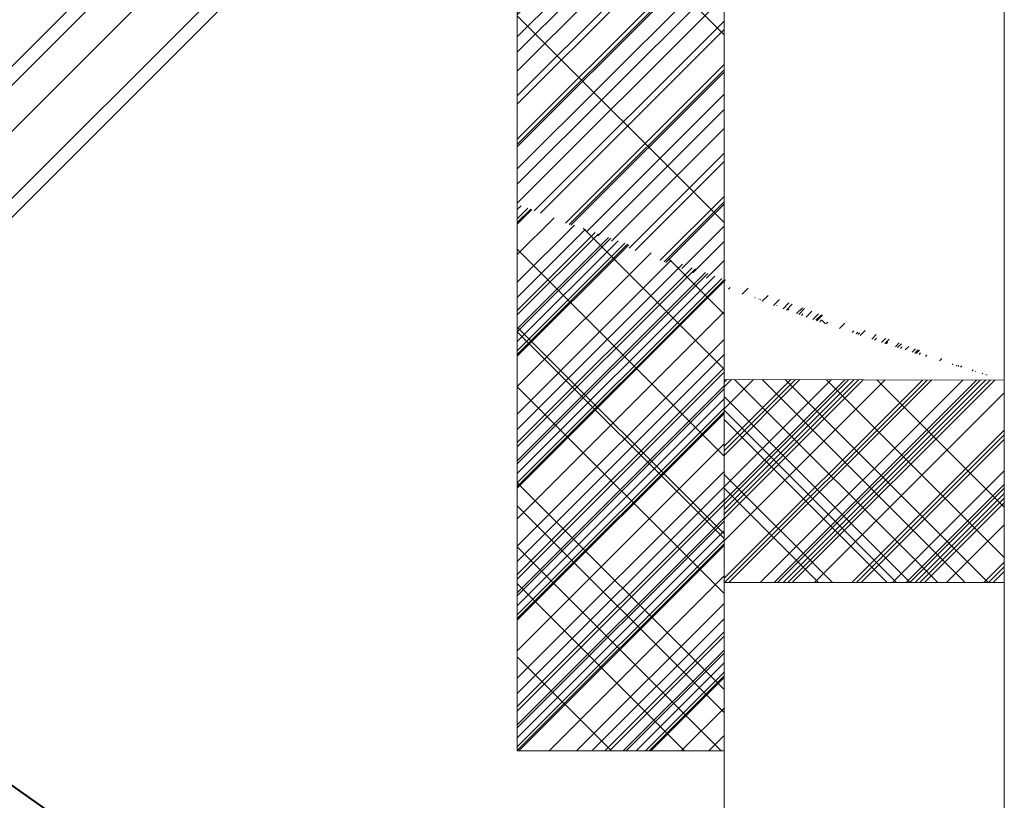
# Model space of a CAD drawing. Header units: inches. Extents: x 3071 to 4270, y -1110 to -364.
# Tile 5 of 12: x 3288 to 3299, y -862 to -853. Entities that reach past the tile are written whole.
import ezdxf

# ---------------------------------------------------------------- set-up
doc = ezdxf.new("R2010")
doc.units = ezdxf.units.IN
doc.header["$LTSCALE"] = 0.4
doc.header["$MEASUREMENT"] = 0
doc.linetypes.add('DGN Style 2', pattern=[23.623001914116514, 14.17380114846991, -9.449200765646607])
for name, color, linetype, lineweight in [('E-ANNO-TEXT', 7, 'Continuous', 0), ('E-LTNG-COND', 212, 'Continuous', 40), ('S-REIN-RBAR', 5, 'Continuous', 13), ('S-WALL-LOAD', 3, 'Continuous', 13)]:
    doc.layers.add(name, color=color, linetype=linetype, lineweight=lineweight)

msp = doc.modelspace()

# ---------------------------------------------------------------- hatches: boundary and pattern name
at = {"layer": 'E-ANNO-TEXT'}
h = msp.add_hatch(dxfattribs=at)
h.set_pattern_fill('CROSSHATCH', color=6, style=0, pattern_type=2)
h.set_pattern_definition([(45, (3294.944446, -850.719076), (-0.7071067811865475, 0.7071067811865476), []), (315, (3294.944446, -850.719076), (8.48528137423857, 8.485281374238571), [])])
edge = h.paths.add_edge_path()
edge.add_line((3295.769834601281, -856.2071816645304), (3295.769834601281, -849.6778748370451))
edge.add_line((3295.769834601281, -849.6778748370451), (3295.769834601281, -847.9117599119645))
edge.add_line((3295.769834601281, -847.9117599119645), (3295.769834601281, -845.2871168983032))
edge.add_line((3295.769834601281, -845.2871168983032), (3293.555092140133, -845.2871168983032))
edge.add_line((3293.555092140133, -845.2871168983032), (3293.555092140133, -855.3148035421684))
edge.add_ellipse((3313.110824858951, -825.8374447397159), major_axis=(-40.19242740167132, -2.842033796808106), ratio=0.8237024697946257, start_angle=57.60632268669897, end_angle=61.15338645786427)
h = msp.add_hatch(dxfattribs=at)
h.set_pattern_fill('CROSSHATCH', color=6, style=0, pattern_type=2)
h.set_pattern_definition([(45, (3295.14063, -858.2250650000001), (-0.7071067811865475, 0.7071067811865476), []), (315, (3295.14063, -858.2250650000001), (8.48528137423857, 8.485281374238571), [])])
edge = h.paths.add_edge_path()
edge.add_ellipse((3313.110824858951, -825.8374447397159), major_axis=(-40.19242740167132, -2.842033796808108), ratio=0.8237024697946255, start_angle=57.60632268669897, end_angle=61.15338645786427)
edge.add_line((3295.769834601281, -856.2071816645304), (3295.769834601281, -849.6778748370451))
edge.add_line((3295.769834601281, -849.6778748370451), (3295.769834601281, -847.9117599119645))
edge.add_line((3295.769834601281, -847.9117599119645), (3295.769834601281, -845.2871168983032))
edge.add_line((3295.769834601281, -845.2871168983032), (3293.555092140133, -845.2871168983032))
edge.add_line((3293.555092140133, -845.2871168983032), (3293.555092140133, -855.3148035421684))
h = msp.add_hatch(dxfattribs=at)
h.set_pattern_fill('CROSSHATCH', color=6, style=0, pattern_type=2)
h.set_pattern_definition([(45, (3294.159708, -848.413315), (-0.7071067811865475, 0.7071067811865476), []), (315, (3294.159708, -848.413315), (8.48528137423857, 8.485281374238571), [])])
edge = h.paths.add_edge_path()
edge.add_ellipse((3313.110824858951, -825.8374447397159), major_axis=(-40.19242740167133, -2.842033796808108), ratio=0.8237024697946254, start_angle=57.60632268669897, end_angle=61.15338645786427)
edge.add_line((3295.769834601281, -856.2071816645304), (3295.769834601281, -849.6778748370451))
edge.add_line((3295.769834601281, -849.6778748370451), (3295.769834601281, -847.9117599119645))
edge.add_line((3295.769834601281, -847.9117599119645), (3295.769834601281, -845.2871168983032))
edge.add_line((3295.769834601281, -845.2871168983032), (3293.555092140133, -845.2871168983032))
edge.add_line((3293.555092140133, -845.2871168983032), (3293.555092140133, -855.3148035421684))
h = msp.add_hatch(dxfattribs=at)
h.set_pattern_fill('CROSSHATCH', color=6, style=0, pattern_type=2)
h.set_pattern_definition([(45, (3294.355893, -847.43214), (-0.7071067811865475, 0.7071067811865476), []), (315, (3294.355893, -847.43214), (8.48528137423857, 8.485281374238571), [])])
edge = h.paths.add_edge_path()
edge.add_ellipse((3313.110824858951, -825.8374447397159), major_axis=(-40.19242740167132, -2.842033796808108), ratio=0.8237024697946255, start_angle=57.6063226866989, end_angle=61.15338645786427)
edge.add_line((3295.769834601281, -856.2071816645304), (3295.769834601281, -849.6778748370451))
edge.add_line((3295.769834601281, -849.6778748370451), (3295.769834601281, -847.9117599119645))
edge.add_line((3295.769834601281, -847.9117599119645), (3295.769834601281, -845.2871168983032))
edge.add_line((3295.769834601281, -845.2871168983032), (3293.555092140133, -845.2871168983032))
edge.add_line((3293.555092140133, -845.2871168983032), (3293.555092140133, -855.3148035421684))
h = msp.add_hatch(dxfattribs=at)
h.set_pattern_fill('CROSSHATCH', color=6, style=0, pattern_type=2)
h.set_pattern_definition([(45, (3294.601123, -846.500024), (-0.7071067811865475, 0.7071067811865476), []), (315, (3294.601123, -846.500024), (8.48528137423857, 8.485281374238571), [])])
edge = h.paths.add_edge_path()
edge.add_ellipse((3313.110824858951, -825.8374447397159), major_axis=(-40.19242740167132, -2.842033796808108), ratio=0.8237024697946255, start_angle=57.60632268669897, end_angle=61.15338645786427)
edge.add_line((3295.769834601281, -856.2071816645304), (3295.769834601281, -849.6778748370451))
edge.add_line((3295.769834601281, -849.6778748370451), (3295.769834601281, -847.9117599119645))
edge.add_line((3295.769834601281, -847.9117599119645), (3295.769834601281, -845.2871168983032))
edge.add_line((3295.769834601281, -845.2871168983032), (3293.555092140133, -845.2871168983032))
edge.add_line((3293.555092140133, -845.2871168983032), (3293.555092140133, -855.3148035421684))
h = msp.add_hatch(dxfattribs=at)
h.set_pattern_fill('CROSSHATCH', color=6, style=0, pattern_type=2)
h.set_pattern_definition([(45, (3294.552077, -852.2889560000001), (-0.7071067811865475, 0.7071067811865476), []), (315, (3294.552077, -852.2889560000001), (8.48528137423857, 8.485281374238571), [])])
edge = h.paths.add_edge_path()
edge.add_ellipse((3313.110824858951, -825.8374447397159), major_axis=(-40.19242740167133, -2.842033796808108), ratio=0.8237024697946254, start_angle=57.60632268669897, end_angle=61.15338645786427)
edge.add_line((3295.769834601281, -856.2071816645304), (3295.769834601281, -849.6778748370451))
edge.add_line((3295.769834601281, -849.6778748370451), (3295.769834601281, -847.9117599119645))
edge.add_line((3295.769834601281, -847.9117599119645), (3295.769834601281, -845.2871168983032))
edge.add_line((3295.769834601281, -845.2871168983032), (3293.555092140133, -845.2871168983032))
edge.add_line((3293.555092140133, -845.2871168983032), (3293.555092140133, -855.3148035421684))
h = msp.add_hatch(dxfattribs=at)
h.set_pattern_fill('CROSSHATCH', color=6, style=0, pattern_type=2)
h.set_pattern_definition([(45, (3294.453985, -854.202247), (-0.7071067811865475, 0.7071067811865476), []), (315, (3294.453985, -854.202247), (8.48528137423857, 8.485281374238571), [])])
edge = h.paths.add_edge_path()
edge.add_line((3295.769834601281, -856.2071816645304), (3295.769834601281, -849.6778748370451))
edge.add_line((3295.769834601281, -849.6778748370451), (3295.769834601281, -847.9117599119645))
edge.add_line((3295.769834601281, -847.9117599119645), (3295.769834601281, -845.2871168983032))
edge.add_line((3295.769834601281, -845.2871168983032), (3293.555092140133, -845.2871168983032))
edge.add_line((3293.555092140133, -845.2871168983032), (3293.555092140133, -855.3148035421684))
edge.add_ellipse((3313.110824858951, -825.8374447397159), major_axis=(-40.19242740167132, -2.842033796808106), ratio=0.8237024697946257, start_angle=57.6063226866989, end_angle=61.15338645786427)
h = msp.add_hatch(dxfattribs=at)
h.set_pattern_fill('CROSSHATCH', color=6, style=0, pattern_type=2)
h.set_pattern_definition([(45, (3294.306847, -857.734477), (-0.7071067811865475, 0.7071067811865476), []), (315, (3294.306847, -857.734477), (8.48528137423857, 8.485281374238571), [])])
edge = h.paths.add_edge_path()
edge.add_ellipse((3313.110824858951, -825.8374447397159), major_axis=(-40.19242740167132, -2.842033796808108), ratio=0.8237024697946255, start_angle=57.6063226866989, end_angle=61.15338645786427)
edge.add_line((3295.769834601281, -856.2071816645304), (3295.769834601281, -849.6778748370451))
edge.add_line((3295.769834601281, -849.6778748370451), (3295.769834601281, -847.9117599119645))
edge.add_line((3295.769834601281, -847.9117599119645), (3295.769834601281, -845.2871168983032))
edge.add_line((3295.769834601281, -845.2871168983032), (3293.555092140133, -845.2871168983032))
edge.add_line((3293.555092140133, -845.2871168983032), (3293.555092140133, -855.3148035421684))
h = msp.add_hatch(dxfattribs=at)
h.set_pattern_fill('CROSSHATCH', color=6, style=0, pattern_type=2)
h.set_pattern_definition([(45, (3284.598396, -853.2871960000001), (-0.7071067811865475, 0.7071067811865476), []), (315, (3284.598396, -853.2871960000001), (8.48528137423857, 8.485281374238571), [])])
edge = h.paths.add_edge_path()
edge.add_line((3293.555092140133, -849.610633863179), (3293.555092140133, -847.928619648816))
edge.add_arc((3296.925256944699, -866.4097105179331), 18.78586517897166, 100.3347532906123, 142.5396295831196)
edge.add_ellipse((3310.769834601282, -845.7014057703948), major_axis=(31.28849486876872, 0.9566839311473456), ratio=0.7167050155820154, start_angle=201.9861852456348, end_angle=205.8782180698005)
edge.add_arc((3296.701251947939, -866.3409978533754), 17.02361303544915, 100.65014382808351, 144.0616840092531, ccw=False)
h = msp.add_hatch(dxfattribs=at)
h.set_pattern_fill('CROSSHATCH', color=6, style=0, pattern_type=2)
h.set_pattern_definition([(45, (3284.990765, -852.74755), (-0.7071067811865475, 0.7071067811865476), []), (315, (3284.990765, -852.74755), (8.48528137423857, 8.485281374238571), [])])
edge = h.paths.add_edge_path()
edge.add_arc((3296.925256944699, -866.4097105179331), 18.78586517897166, 100.3347532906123, 142.5396295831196)
edge.add_ellipse((3310.769834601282, -845.7014057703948), major_axis=(31.28849486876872, 0.9566839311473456), ratio=0.7167050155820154, start_angle=201.986185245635, end_angle=205.8782180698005)
edge.add_arc((3296.701251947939, -866.3409978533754), 17.02361303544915, 100.65014382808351, 144.0616840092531, ccw=False)
edge.add_line((3293.555092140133, -849.610633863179), (3293.555092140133, -847.928619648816))
h = msp.add_hatch(dxfattribs=at)
h.set_pattern_fill('CROSSHATCH', color=6, style=0, pattern_type=2)
h.set_pattern_definition([(45, (3283.617474, -854.464606), (-0.7071067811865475, 0.7071067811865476), []), (315, (3283.617474, -854.464606), (8.48528137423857, 8.485281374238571), [])])
edge = h.paths.add_edge_path()
edge.add_line((3293.555092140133, -849.610633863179), (3293.555092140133, -847.928619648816))
edge.add_arc((3296.925256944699, -866.4097105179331), 18.78586517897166, 100.3347532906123, 142.5396295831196)
edge.add_ellipse((3310.769834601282, -845.7014057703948), major_axis=(31.28849486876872, 0.9566839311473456), ratio=0.7167050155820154, start_angle=201.9861852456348, end_angle=205.8782180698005)
edge.add_arc((3296.701251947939, -866.3409978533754), 17.02361303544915, 100.65014382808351, 144.0616840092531, ccw=False)
h = msp.add_hatch(dxfattribs=at)
h.set_pattern_fill('CROSSHATCH', color=6, style=0, pattern_type=2)
h.set_pattern_definition([(45, (3283.274152, -854.758959), (-0.7071067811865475, 0.7071067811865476), []), (315, (3283.274152, -854.758959), (8.48528137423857, 8.485281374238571), [])])
edge = h.paths.add_edge_path()
edge.add_line((3293.555092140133, -849.610633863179), (3293.555092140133, -847.928619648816))
edge.add_arc((3296.925256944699, -866.4097105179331), 18.78586517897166, 100.3347532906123, 142.5396295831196)
edge.add_ellipse((3310.769834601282, -845.7014057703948), major_axis=(31.28849486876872, 0.9566839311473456), ratio=0.7167050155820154, start_angle=201.9861852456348, end_angle=205.8782180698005)
edge.add_arc((3296.701251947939, -866.3409978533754), 17.02361303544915, 100.65014382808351, 144.0616840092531, ccw=False)
h = msp.add_hatch(dxfattribs=at)
h.set_pattern_fill('CROSSHATCH', color=6, style=0, pattern_type=2)
h.set_pattern_definition([(45, (3285.43218, -852.600374), (-0.7071067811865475, 0.7071067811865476), []), (315, (3285.43218, -852.600374), (8.48528137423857, 8.485281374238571), [])])
edge = h.paths.add_edge_path()
edge.add_line((3293.555092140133, -849.610633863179), (3293.555092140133, -847.928619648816))
edge.add_arc((3296.925256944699, -866.4097105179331), 18.78586517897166, 100.3347532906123, 142.5396295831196)
edge.add_ellipse((3310.769834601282, -845.7014057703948), major_axis=(31.28849486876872, 0.9566839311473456), ratio=0.7167050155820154, start_angle=201.9861852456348, end_angle=205.8782180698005)
edge.add_arc((3296.701251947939, -866.3409978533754), 17.02361303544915, 100.65014382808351, 144.0616840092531, ccw=False)
h = msp.add_hatch(dxfattribs=at)
h.set_pattern_fill('CROSSHATCH', color=6, style=0, pattern_type=2)
h.set_pattern_definition([(45, (3286.56024, -852.0607279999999), (-0.7071067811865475, 0.7071067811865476), []), (315, (3286.56024, -852.0607279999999), (8.48528137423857, 8.485281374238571), [])])
edge = h.paths.add_edge_path()
edge.add_line((3293.555092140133, -849.610633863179), (3293.555092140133, -847.928619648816))
edge.add_arc((3296.925256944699, -866.4097105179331), 18.78586517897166, 100.3347532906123, 142.5396295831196)
edge.add_ellipse((3310.769834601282, -845.7014057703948), major_axis=(31.28849486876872, 0.9566839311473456), ratio=0.7167050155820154, start_angle=201.9861852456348, end_angle=205.8782180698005)
edge.add_arc((3296.701251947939, -866.3409978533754), 17.02361303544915, 100.65014382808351, 144.0616840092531, ccw=False)
h = msp.add_hatch(dxfattribs=at)
h.set_pattern_fill('CROSSHATCH', color=6, style=0, pattern_type=2)
h.set_pattern_definition([(45, (3286.952609, -851.668258), (-0.7071067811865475, 0.7071067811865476), []), (315, (3286.952609, -851.668258), (8.48528137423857, 8.485281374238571), [])])
edge = h.paths.add_edge_path()
edge.add_line((3293.555092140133, -849.610633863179), (3293.555092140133, -847.928619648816))
edge.add_arc((3296.925256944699, -866.4097105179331), 18.78586517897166, 100.3347532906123, 142.5396295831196)
edge.add_ellipse((3310.769834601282, -845.7014057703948), major_axis=(31.28849486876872, 0.9566839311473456), ratio=0.7167050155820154, start_angle=201.9861852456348, end_angle=205.8782180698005)
edge.add_arc((3296.701251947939, -866.3409978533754), 17.02361303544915, 100.65014382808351, 144.0616840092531, ccw=False)
h = msp.add_hatch(dxfattribs=at)
h.set_pattern_fill('CROSSHATCH', color=6, style=0, pattern_type=2)
h.set_pattern_definition([(45, (3289.552052, -850.294613), (-0.7071067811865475, 0.7071067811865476), []), (315, (3289.552052, -850.294613), (8.48528137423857, 8.485281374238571), [])])
edge = h.paths.add_edge_path()
edge.add_ellipse((3310.769834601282, -845.7014057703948), major_axis=(31.28849486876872, 0.9566839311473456), ratio=0.7167050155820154, start_angle=201.9861852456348, end_angle=205.8782180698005)
edge.add_arc((3296.701251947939, -866.3409978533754), 17.02361303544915, 100.65014382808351, 144.0616840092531, ccw=False)
edge.add_line((3293.555092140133, -849.610633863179), (3293.555092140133, -847.928619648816))
edge.add_arc((3296.925256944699, -866.4097105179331), 18.78586517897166, 100.3347532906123, 142.5396295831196)
h = msp.add_hatch(dxfattribs=at)
h.set_pattern_fill('CROSSHATCH', color=6, style=0, pattern_type=2)
h.set_pattern_definition([(45, (3292.053403, -849.705908), (-0.7071067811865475, 0.7071067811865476), []), (315, (3292.053403, -849.705908), (8.48528137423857, 8.485281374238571), [])])
edge = h.paths.add_edge_path()
edge.add_line((3293.555092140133, -849.610633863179), (3293.555092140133, -847.928619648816))
edge.add_arc((3296.925256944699, -866.4097105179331), 18.78586517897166, 100.3347532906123, 142.5396295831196)
edge.add_ellipse((3310.769834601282, -845.7014057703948), major_axis=(31.28849486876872, 0.9566839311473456), ratio=0.7167050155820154, start_angle=201.9861852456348, end_angle=205.8782180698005)
edge.add_arc((3296.701251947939, -866.3409978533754), 17.02361303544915, 100.65014382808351, 144.0616840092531, ccw=False)
h = msp.add_hatch(dxfattribs=at)
h.set_pattern_fill('CROSSHATCH', color=6, style=0, pattern_type=2)
h.set_pattern_definition([(45, (3290.631066, -849.2153199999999), (-0.7071067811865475, 0.7071067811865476), []), (315, (3290.631066, -849.2153199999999), (8.48528137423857, 8.485281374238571), [])])
edge = h.paths.add_edge_path()
edge.add_line((3293.555092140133, -849.610633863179), (3293.555092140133, -847.928619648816))
edge.add_arc((3296.925256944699, -866.4097105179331), 18.78586517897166, 100.3347532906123, 142.5396295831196)
edge.add_ellipse((3310.769834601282, -845.7014057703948), major_axis=(31.28849486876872, 0.9566839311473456), ratio=0.7167050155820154, start_angle=201.9861852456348, end_angle=205.8782180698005)
edge.add_arc((3296.701251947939, -866.3409978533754), 17.02361303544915, 100.65014382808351, 144.0616840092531, ccw=False)
h = msp.add_hatch(dxfattribs=at)
h.set_pattern_fill('CROSSHATCH', color=6, style=0, pattern_type=2)
h.set_pattern_definition([(45, (3289.503006, -849.853084), (-0.7071067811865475, 0.7071067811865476), []), (315, (3289.503006, -849.853084), (8.48528137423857, 8.485281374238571), [])])
edge = h.paths.add_edge_path()
edge.add_arc((3296.925256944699, -866.4097105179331), 18.78586517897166, 100.3347532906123, 142.5396295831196)
edge.add_ellipse((3310.769834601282, -845.7014057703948), major_axis=(31.28849486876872, 0.9566839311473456), ratio=0.7167050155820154, start_angle=201.9861852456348, end_angle=205.8782180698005)
edge.add_arc((3296.701251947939, -866.3409978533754), 17.02361303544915, 100.65014382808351, 144.0616840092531, ccw=False)
edge.add_line((3293.555092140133, -849.610633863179), (3293.555092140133, -847.928619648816))
h = msp.add_hatch(dxfattribs=at)
h.set_pattern_fill('CROSSHATCH', color=6, style=0, pattern_type=2)
h.set_pattern_definition([(45, (3287.44307, -850.8833179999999), (-0.7071067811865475, 0.7071067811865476), []), (315, (3287.44307, -850.8833179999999), (8.48528137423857, 8.485281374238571), [])])
edge = h.paths.add_edge_path()
edge.add_line((3293.555092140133, -849.610633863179), (3293.555092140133, -847.928619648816))
edge.add_arc((3296.925256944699, -866.4097105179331), 18.78586517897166, 100.3347532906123, 142.5396295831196)
edge.add_ellipse((3310.769834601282, -845.7014057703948), major_axis=(31.28849486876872, 0.9566839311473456), ratio=0.7167050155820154, start_angle=201.9861852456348, end_angle=205.8782180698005)
edge.add_arc((3296.701251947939, -866.3409978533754), 17.02361303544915, 100.65014382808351, 144.0616840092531, ccw=False)
h = msp.add_hatch(dxfattribs=at)
h.set_pattern_fill('CROSSHATCH', color=6, style=0, pattern_type=2)
h.set_pattern_definition([(45, (3282.195138, -875.314574), (-0.7071067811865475, 0.7071067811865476), []), (315, (3282.195138, -875.314574), (8.48528137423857, 8.485281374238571), [])])
edge = h.paths.add_edge_path()
edge.add_line((3293.555092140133, -849.610633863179), (3293.555092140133, -847.928619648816))
edge.add_arc((3296.925256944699, -866.4097105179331), 18.78586517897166, 100.3347532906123, 142.5396295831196)
edge.add_ellipse((3310.769834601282, -845.7014057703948), major_axis=(31.28849486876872, 0.9566839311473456), ratio=0.7167050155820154, start_angle=201.9861852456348, end_angle=205.8782180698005)
edge.add_arc((3296.701251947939, -866.3409978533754), 17.02361303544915, 100.65014382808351, 144.0616840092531, ccw=False)
h = msp.add_hatch(dxfattribs=at)
h.set_pattern_fill('CROSSHATCH', color=6, style=0, pattern_type=2)
h.set_pattern_definition([(45, (3295.042538, -858.1269470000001), (-0.7071067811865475, 0.7071067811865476), []), (315, (3295.042538, -858.1269470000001), (8.48528137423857, 8.485281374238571), [])])
edge = h.paths.add_edge_path()
edge.add_ellipse((3313.110824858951, -825.8374447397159), major_axis=(-40.19242740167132, -2.842033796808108), ratio=0.8237024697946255, start_angle=57.60632268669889, end_angle=61.153386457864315, ccw=False)
edge.add_line((3293.555092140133, -855.3148035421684), (3293.555092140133, -861.1698865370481))
edge.add_line((3293.555092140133, -861.1698865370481), (3295.769834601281, -861.1698865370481))
edge.add_line((3295.769834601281, -861.1698865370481), (3295.769834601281, -859.3669775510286))
edge.add_line((3295.769834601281, -859.3669775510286), (3295.769834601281, -857.1908716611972))
edge.add_line((3295.769834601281, -857.1908716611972), (3295.769834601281, -856.2071816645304))
h = msp.add_hatch(dxfattribs=at)
h.set_pattern_fill('CROSSHATCH', color=6, style=0, pattern_type=2)
h.set_pattern_definition([(45, (3297.396751, -858.1269470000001), (-0.7071067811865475, 0.7071067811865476), []), (315, (3297.396751, -858.1269470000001), (8.48528137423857, 8.485281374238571), [])])
edge = h.paths.add_edge_path()
edge.add_line((3293.555092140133, -855.3148035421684), (3293.555092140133, -861.1698865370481))
edge.add_line((3293.555092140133, -861.1698865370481), (3295.769834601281, -861.1698865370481))
edge.add_line((3295.769834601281, -861.1698865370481), (3295.769834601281, -859.3669775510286))
edge.add_line((3295.769834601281, -859.3669775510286), (3295.769834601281, -857.1908716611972))
edge.add_line((3295.769834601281, -857.1908716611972), (3295.769834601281, -856.2071816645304))
edge.add_ellipse((3313.110824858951, -825.8374447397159), major_axis=(-40.19242740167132, -2.842033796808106), ratio=0.8237024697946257, start_angle=57.60632268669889, end_angle=61.153386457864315, ccw=False)
h = msp.add_hatch(dxfattribs=at)
h.set_pattern_fill('CROSSHATCH', color=6, style=0, pattern_type=2)
h.set_pattern_definition([(45, (3294.2578, -859.0100050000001), (-0.7071067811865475, 0.7071067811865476), []), (315, (3294.2578, -859.0100050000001), (8.48528137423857, 8.485281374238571), [])])
edge = h.paths.add_edge_path()
edge.add_ellipse((3313.110824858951, -825.8374447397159), major_axis=(-40.19242740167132, -2.842033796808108), ratio=0.8237024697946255, start_angle=57.60632268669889, end_angle=61.153386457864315, ccw=False)
edge.add_line((3293.555092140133, -855.3148035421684), (3293.555092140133, -861.1698865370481))
edge.add_line((3293.555092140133, -861.1698865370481), (3295.769834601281, -861.1698865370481))
edge.add_line((3295.769834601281, -861.1698865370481), (3295.769834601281, -859.3669775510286))
edge.add_line((3295.769834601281, -859.3669775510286), (3295.769834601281, -857.1908716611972))
edge.add_line((3295.769834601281, -857.1908716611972), (3295.769834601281, -856.2071816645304))
h = msp.add_hatch(dxfattribs=at)
h.set_pattern_fill('CROSSHATCH', color=6, style=0, pattern_type=2)
h.set_pattern_definition([(45, (3294.699215, -857.832595), (-0.7071067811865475, 0.7071067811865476), []), (315, (3294.699215, -857.832595), (8.48528137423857, 8.485281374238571), [])])
edge = h.paths.add_edge_path()
edge.add_line((3293.555092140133, -855.3148035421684), (3293.555092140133, -861.1698865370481))
edge.add_line((3293.555092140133, -861.1698865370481), (3295.769834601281, -861.1698865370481))
edge.add_line((3295.769834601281, -861.1698865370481), (3295.769834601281, -859.3669775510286))
edge.add_line((3295.769834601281, -859.3669775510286), (3295.769834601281, -857.1908716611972))
edge.add_line((3295.769834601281, -857.1908716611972), (3295.769834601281, -856.2071816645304))
edge.add_ellipse((3313.110824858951, -825.8374447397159), major_axis=(-40.19242740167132, -2.842033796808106), ratio=0.8237024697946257, start_angle=57.60632268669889, end_angle=61.153386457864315, ccw=False)
h = msp.add_hatch(dxfattribs=at)
h.set_pattern_fill('CROSSHATCH', color=6, style=0, pattern_type=2)
h.set_pattern_definition([(45, (3294.2578, -857.9797710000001), (-0.7071067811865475, 0.7071067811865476), []), (315, (3294.2578, -857.9797710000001), (8.48528137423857, 8.485281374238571), [])])
edge = h.paths.add_edge_path()
edge.add_ellipse((3313.110824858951, -825.8374447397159), major_axis=(-40.19242740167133, -2.842033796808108), ratio=0.8237024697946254, start_angle=57.60632268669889, end_angle=61.153386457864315, ccw=False)
edge.add_line((3293.555092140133, -855.3148035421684), (3293.555092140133, -861.1698865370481))
edge.add_line((3293.555092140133, -861.1698865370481), (3295.769834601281, -861.1698865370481))
edge.add_line((3295.769834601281, -861.1698865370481), (3295.769834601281, -859.3669775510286))
edge.add_line((3295.769834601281, -859.3669775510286), (3295.769834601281, -857.1908716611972))
edge.add_line((3295.769834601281, -857.1908716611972), (3295.769834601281, -856.2071816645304))
h = msp.add_hatch(dxfattribs=at)
h.set_pattern_fill('CROSSHATCH', color=6, style=0, pattern_type=2)
h.set_pattern_definition([(45, (3295.287769, -856.606126), (-0.7071067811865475, 0.7071067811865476), []), (315, (3295.287769, -856.606126), (8.48528137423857, 8.485281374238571), [])])
edge = h.paths.add_edge_path()
edge.add_ellipse((3313.110824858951, -825.8374447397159), major_axis=(-40.19242740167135, -2.842033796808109), ratio=0.8237024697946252, start_angle=57.60632268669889, end_angle=61.153386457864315, ccw=False)
edge.add_line((3293.555092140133, -855.3148035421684), (3293.555092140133, -861.1698865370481))
edge.add_line((3293.555092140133, -861.1698865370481), (3295.769834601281, -861.1698865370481))
edge.add_line((3295.769834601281, -861.1698865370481), (3295.769834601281, -859.3669775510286))
edge.add_line((3295.769834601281, -859.3669775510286), (3295.769834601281, -857.1908716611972))
edge.add_line((3295.769834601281, -857.1908716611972), (3295.769834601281, -856.2071816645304))
h = msp.add_hatch(dxfattribs=at)
h.set_pattern_fill('CROSSHATCH', color=6, style=0, pattern_type=2)
h.set_pattern_definition([(45, (3294.699215, -856.949537), (-0.7071067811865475, 0.7071067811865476), []), (315, (3294.699215, -856.949537), (8.48528137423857, 8.485281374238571), [])])
edge = h.paths.add_edge_path()
edge.add_line((3293.555092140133, -855.3148035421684), (3293.555092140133, -861.1698865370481))
edge.add_line((3293.555092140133, -861.1698865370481), (3295.769834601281, -861.1698865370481))
edge.add_line((3295.769834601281, -861.1698865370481), (3295.769834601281, -859.3669775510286))
edge.add_line((3295.769834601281, -859.3669775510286), (3295.769834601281, -857.1908716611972))
edge.add_line((3295.769834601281, -857.1908716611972), (3295.769834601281, -856.2071816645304))
edge.add_ellipse((3313.110824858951, -825.8374447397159), major_axis=(-40.19242740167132, -2.842033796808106), ratio=0.8237024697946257, start_angle=57.60632268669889, end_angle=61.153386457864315, ccw=False)
h = msp.add_hatch(dxfattribs=at)
h.set_pattern_fill('CROSSHATCH', color=6, style=0, pattern_type=2)
h.set_pattern_definition([(45, (3294.208754, -860.040238), (-0.7071067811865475, 0.7071067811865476), []), (315, (3294.208754, -860.040238), (8.48528137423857, 8.485281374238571), [])])
edge = h.paths.add_edge_path()
edge.add_ellipse((3313.110824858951, -825.8374447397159), major_axis=(-40.19242740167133, -2.842033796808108), ratio=0.8237024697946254, start_angle=57.60632268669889, end_angle=61.153386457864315, ccw=False)
edge.add_line((3293.555092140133, -855.3148035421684), (3293.555092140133, -861.1698865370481))
edge.add_line((3293.555092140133, -861.1698865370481), (3295.769834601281, -861.1698865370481))
edge.add_line((3295.769834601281, -861.1698865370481), (3295.769834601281, -859.3669775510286))
edge.add_line((3295.769834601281, -859.3669775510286), (3295.769834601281, -857.1908716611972))
edge.add_line((3295.769834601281, -857.1908716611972), (3295.769834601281, -856.2071816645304))
h = msp.add_hatch(dxfattribs=at)
h.set_pattern_fill('CROSSHATCH', color=6, style=0, pattern_type=2)
h.set_pattern_definition([(45, (3294.061616, -860.678002), (-0.7071067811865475, 0.7071067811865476), []), (315, (3294.061616, -860.678002), (8.48528137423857, 8.485281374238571), [])])
edge = h.paths.add_edge_path()
edge.add_ellipse((3313.110824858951, -825.8374447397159), major_axis=(-40.19242740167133, -2.842033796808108), ratio=0.8237024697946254, start_angle=57.60632268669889, end_angle=61.153386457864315, ccw=False)
edge.add_line((3293.555092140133, -855.3148035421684), (3293.555092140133, -861.1698865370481))
edge.add_line((3293.555092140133, -861.1698865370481), (3295.769834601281, -861.1698865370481))
edge.add_line((3295.769834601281, -861.1698865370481), (3295.769834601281, -859.3669775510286))
edge.add_line((3295.769834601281, -859.3669775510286), (3295.769834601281, -857.1908716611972))
edge.add_line((3295.769834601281, -857.1908716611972), (3295.769834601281, -856.2071816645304))
h = msp.add_hatch(dxfattribs=at)
h.set_pattern_fill('CROSSHATCH', color=6, style=0, pattern_type=2)
h.set_pattern_definition([(45, (3294.650169, -859.6477679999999), (-0.7071067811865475, 0.7071067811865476), []), (315, (3294.650169, -859.6477679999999), (8.48528137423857, 8.485281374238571), [])])
edge = h.paths.add_edge_path()
edge.add_ellipse((3313.110824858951, -825.8374447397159), major_axis=(-40.19242740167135, -2.842033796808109), ratio=0.8237024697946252, start_angle=57.60632268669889, end_angle=61.153386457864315, ccw=False)
edge.add_line((3293.555092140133, -855.3148035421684), (3293.555092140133, -861.1698865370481))
edge.add_line((3293.555092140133, -861.1698865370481), (3295.769834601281, -861.1698865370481))
edge.add_line((3295.769834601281, -861.1698865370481), (3295.769834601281, -859.3669775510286))
edge.add_line((3295.769834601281, -859.3669775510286), (3295.769834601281, -857.1908716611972))
edge.add_line((3295.769834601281, -857.1908716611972), (3295.769834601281, -856.2071816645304))
h = msp.add_hatch(dxfattribs=at)
h.set_pattern_fill('CROSSHATCH', color=6, style=0, pattern_type=2)
h.set_pattern_definition([(45, (3294.503031, -859.942121), (-0.7071067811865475, 0.7071067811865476), []), (315, (3294.503031, -859.942121), (8.48528137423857, 8.485281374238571), [])])
edge = h.paths.add_edge_path()
edge.add_line((3293.555092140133, -855.3148035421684), (3293.555092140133, -861.1698865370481))
edge.add_line((3293.555092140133, -861.1698865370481), (3295.769834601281, -861.1698865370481))
edge.add_line((3295.769834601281, -861.1698865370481), (3295.769834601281, -859.3669775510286))
edge.add_line((3295.769834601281, -859.3669775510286), (3295.769834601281, -857.1908716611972))
edge.add_line((3295.769834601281, -857.1908716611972), (3295.769834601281, -856.2071816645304))
edge.add_ellipse((3313.110824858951, -825.8374447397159), major_axis=(-40.19242740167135, -2.842033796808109), ratio=0.8237024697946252, start_angle=57.60632268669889, end_angle=61.153386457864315, ccw=False)
h = msp.add_hatch(dxfattribs=at)
h.set_pattern_fill('CROSSHATCH', color=6, style=0, pattern_type=2)
h.set_pattern_definition([(45, (3297.249612, -858.568476), (-0.7071067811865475, 0.7071067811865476), []), (315, (3297.249612, -858.568476), (8.48528137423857, 8.485281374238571), [])])
h.paths.add_polyline_path([(3295.769834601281, -859.3669775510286), (3298.769834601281, -859.3669775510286), (3298.769834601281, -857.1995251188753), (3295.769834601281, -857.1908716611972)])
h = msp.add_hatch(dxfattribs=at)
h.set_pattern_fill('CROSSHATCH', color=6, style=0, pattern_type=2)
h.set_pattern_definition([(45, (3296.955336, -848.854844), (-0.7071067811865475, 0.7071067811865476), []), (315, (3296.955336, -848.854844), (8.48528137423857, 8.485281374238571), [])])
h.paths.add_polyline_path([(3295.769834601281, -857.1908716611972), (3295.769834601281, -859.3669775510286), (3298.769834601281, -859.3669775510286), (3298.769834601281, -857.1995251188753)])
h = msp.add_hatch(dxfattribs=at)
h.set_pattern_fill('CROSSHATCH', color=6, style=0, pattern_type=2)
h.set_pattern_definition([(45, (3297.445797, -859.059063), (-0.7071067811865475, 0.7071067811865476), []), (315, (3297.445797, -859.059063), (8.48528137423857, 8.485281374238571), [])])
h.paths.add_polyline_path([(3295.769834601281, -859.3669775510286), (3298.769834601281, -859.3669775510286), (3298.769834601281, -857.1995251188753), (3295.769834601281, -857.1908716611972)])
h = msp.add_hatch(dxfattribs=at)
h.set_pattern_fill('CROSSHATCH', color=6, style=0, pattern_type=2)
h.set_pattern_definition([(45, (3296.464875, -859.059063), (-0.7071067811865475, 0.7071067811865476), []), (315, (3296.464875, -859.059063), (8.48528137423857, 8.485281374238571), [])])
h.paths.add_polyline_path([(3295.769834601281, -859.3669775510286), (3298.769834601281, -859.3669775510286), (3298.769834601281, -857.1995251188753), (3295.769834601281, -857.1908716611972)])
h = msp.add_hatch(dxfattribs=at)
h.set_pattern_fill('CROSSHATCH', color=6, style=0, pattern_type=2)
h.set_pattern_definition([(45, (3297.887212, -858.6665929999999), (-0.7071067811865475, 0.7071067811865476), []), (315, (3297.887212, -858.6665929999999), (8.48528137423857, 8.485281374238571), [])])
h.paths.add_polyline_path([(3295.769834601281, -859.3669775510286), (3298.769834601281, -859.3669775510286), (3298.769834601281, -857.1995251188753), (3295.769834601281, -857.1908716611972)])
h = msp.add_hatch(dxfattribs=at)
h.set_pattern_fill('CROSSHATCH', color=6, style=0, pattern_type=2)
h.set_pattern_definition([(45, (3297.740073, -858.077888), (-0.7071067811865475, 0.7071067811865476), []), (315, (3297.740073, -858.077888), (8.48528137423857, 8.485281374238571), [])])
h.paths.add_polyline_path([(3295.769834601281, -857.1908716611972), (3295.769834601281, -859.3669775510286), (3298.769834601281, -859.3669775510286), (3298.769834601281, -857.1995251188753)])
h = msp.add_hatch(dxfattribs=at)
h.set_pattern_fill('CROSSHATCH', color=6, style=0, pattern_type=2)
h.set_pattern_definition([(45, (3298.03435, -857.832595), (-0.7071067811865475, 0.7071067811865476), []), (315, (3298.03435, -857.832595), (8.48528137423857, 8.485281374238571), [])])
h.paths.add_polyline_path([(3298.769834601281, -857.1995251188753), (3295.769834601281, -857.1908716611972), (3295.769834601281, -859.3669775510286), (3298.769834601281, -859.3669775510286)])
h = msp.add_hatch(dxfattribs=at)
h.set_pattern_fill('CROSSHATCH', color=6, style=0, pattern_type=2)
h.set_pattern_definition([(45, (3296.90629, -858.7647109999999), (-0.7071067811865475, 0.7071067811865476), []), (315, (3296.90629, -858.7647109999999), (8.48528137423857, 8.485281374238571), [])])
h.paths.add_polyline_path([(3298.769834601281, -857.1995251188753), (3295.769834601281, -857.1908716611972), (3295.769834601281, -859.3669775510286), (3298.769834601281, -859.3669775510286)])
h = msp.add_hatch(dxfattribs=at)
h.set_pattern_fill('CROSSHATCH', color=6, style=0, pattern_type=2)
h.set_pattern_definition([(45, (3296.121552, -858.568476), (-0.7071067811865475, 0.7071067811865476), []), (315, (3296.121552, -858.568476), (8.48528137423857, 8.485281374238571), [])])
h.paths.add_polyline_path([(3298.769834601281, -859.3669775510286), (3298.769834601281, -857.1995251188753), (3295.769834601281, -857.1908716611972), (3295.769834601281, -859.3669775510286)])
h = msp.add_hatch(dxfattribs=at)
h.set_pattern_fill('CROSSHATCH', color=6, style=0, pattern_type=2)
h.set_pattern_definition([(45, (3297.004382, -858.7647109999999), (-0.7071067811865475, 0.7071067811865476), []), (315, (3297.004382, -858.7647109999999), (8.48528137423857, 8.485281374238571), [])])
h.paths.add_polyline_path([(3295.769834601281, -857.1908716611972), (3295.769834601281, -859.3669775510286), (3298.769834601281, -859.3669775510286), (3298.769834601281, -857.1995251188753)])
h = msp.add_hatch(dxfattribs=at)
h.set_pattern_fill('CROSSHATCH', color=6, style=0, pattern_type=2)
h.set_pattern_definition([(45, (3297.789119, -858.81377), (-0.7071067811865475, 0.7071067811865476), []), (315, (3297.789119, -858.81377), (8.48528137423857, 8.485281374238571), [])])
h.paths.add_polyline_path([(3298.769834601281, -857.1995251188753), (3295.769834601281, -857.1908716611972), (3295.769834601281, -859.3669775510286), (3298.769834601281, -859.3669775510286)])

# ---------------------------------------------------------------- linework, layer by layer
at = {"layer": 'E-ANNO-TEXT', "color": 6, "flags": 128}
for points, elevation in [([(3295.769834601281, -845.2871168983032), (3293.555092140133, -845.2871168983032), (3293.555092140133, -861.1698865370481), (3295.769834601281, -861.1698865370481)], -0.06362499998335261), ([(3295.769834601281, -861.1698865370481), (3295.769834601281, -859.3669775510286), (3298.769834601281, -859.3669775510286), (3298.769834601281, -857.1995251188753), (3295.769834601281, -857.1908716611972), (3295.769834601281, -849.6778748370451), (3298.769834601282, -849.6778748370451), (3298.769834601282, -847.8556927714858), (3295.769834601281, -847.9117599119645), (3295.769834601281, -845.2871168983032)], -0.06362500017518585)]:
    msp.add_lwpolyline(points, dxfattribs=dict(at, elevation=elevation))
at = {"layer": 'E-ANNO-TEXT', "color": 6}
for centre, radius, start, end in [((3296.925256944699, -866.4097105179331, -0.06362499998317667), 18.78586517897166, 100.3347532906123, 234.8389752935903), ((3296.701251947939, -866.3409978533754, -0.06362499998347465), 17.02361303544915, 100.6501438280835, 234.3106192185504)]:
    msp.add_arc(centre, radius, start, end, dxfattribs=at)
for points in [[(3295.769834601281, -859.3669775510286, -0.06362499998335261), (3298.769834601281, -859.3669775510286, -0.06362499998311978), (3298.769834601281, -857.1995251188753, -0.06362499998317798), (3295.769834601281, -857.1908716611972, -0.06362499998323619)], [(3295.769834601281, -857.1908716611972, -0.06362499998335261), (3295.769834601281, -859.3669775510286, -0.06362499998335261), (3298.769834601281, -859.3669775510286, -0.06362499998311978), (3298.769834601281, -857.1995251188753, -0.06362499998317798)], [(3295.769834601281, -859.3669775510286, -0.06362499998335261), (3298.769834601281, -859.3669775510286, -0.06362499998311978), (3298.769834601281, -857.1995251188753, -0.06362499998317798), (3295.769834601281, -857.1908716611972, -0.06362499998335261)], [(3295.769834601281, -859.3669775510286, -0.06362499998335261), (3298.769834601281, -859.3669775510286, -0.06362499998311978), (3298.769834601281, -857.1995251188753, -0.06362499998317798), (3295.769834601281, -857.1908716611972, -0.06362499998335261)], [(3295.769834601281, -859.3669775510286, -0.06362499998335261), (3298.769834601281, -859.3669775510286, -0.06362499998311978), (3298.769834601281, -857.1995251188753, -0.06362499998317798), (3295.769834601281, -857.1908716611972, -0.06362499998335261)], [(3295.769834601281, -857.1908716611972, -0.06362499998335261), (3295.769834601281, -859.3669775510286, -0.06362499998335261), (3298.769834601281, -859.3669775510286, -0.06362499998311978), (3298.769834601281, -857.1995251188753, -0.06362499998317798)], [(3298.769834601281, -857.1995251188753, -0.06362499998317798), (3295.769834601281, -857.1908716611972, -0.06362499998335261), (3295.769834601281, -859.3669775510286, -0.06362499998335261), (3298.769834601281, -859.3669775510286, -0.06362499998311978)], [(3298.769834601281, -857.1995251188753, -0.06362499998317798), (3295.769834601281, -857.1908716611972, -0.06362499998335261), (3295.769834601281, -859.3669775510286, -0.06362499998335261), (3298.769834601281, -859.3669775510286, -0.06362499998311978)], [(3298.769834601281, -859.3669775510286, -0.06362499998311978), (3298.769834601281, -857.1995251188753, -0.06362499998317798), (3295.769834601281, -857.1908716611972, -0.06362499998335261), (3295.769834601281, -859.3669775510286, -0.06362499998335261)], [(3295.769834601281, -857.1908716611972, -0.06362499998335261), (3295.769834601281, -859.3669775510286, -0.06362499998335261), (3298.769834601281, -859.3669775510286, -0.06362499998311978), (3298.769834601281, -857.1995251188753, -0.06362499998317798)], [(3298.769834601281, -857.1995251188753, -0.06362499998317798), (3295.769834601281, -857.1908716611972, -0.06362499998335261), (3295.769834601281, -859.3669775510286, -0.06362499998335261), (3298.769834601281, -859.3669775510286, -0.06362499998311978)]]:
    msp.add_3dface(points, dxfattribs=at)
at = {"layer": 'E-LTNG-COND', "color": 7, "linetype": 'DGN Style 2'}
msp.add_ellipse((3310.769834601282, -845.7014057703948, -0.06362499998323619), major_axis=(31.28849486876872, 0.9566839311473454), ratio=0.7167050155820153, dxfattribs=at)
at = {"layer": 'S-REIN-RBAR'}
msp.add_line((3298.769834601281, -877.3080074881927, -0.06362499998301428), (3298.769834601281, -701.6354822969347, -0.06362499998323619), dxfattribs=at)
at = {"layer": 'S-WALL-LOAD'}
msp.add_line((3295.769834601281, -878.6190074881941, -0.06362499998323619), (3295.769834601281, -701.6354822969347, -0.06362499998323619), dxfattribs=at)

doc.saveas('drawing.dxf')
